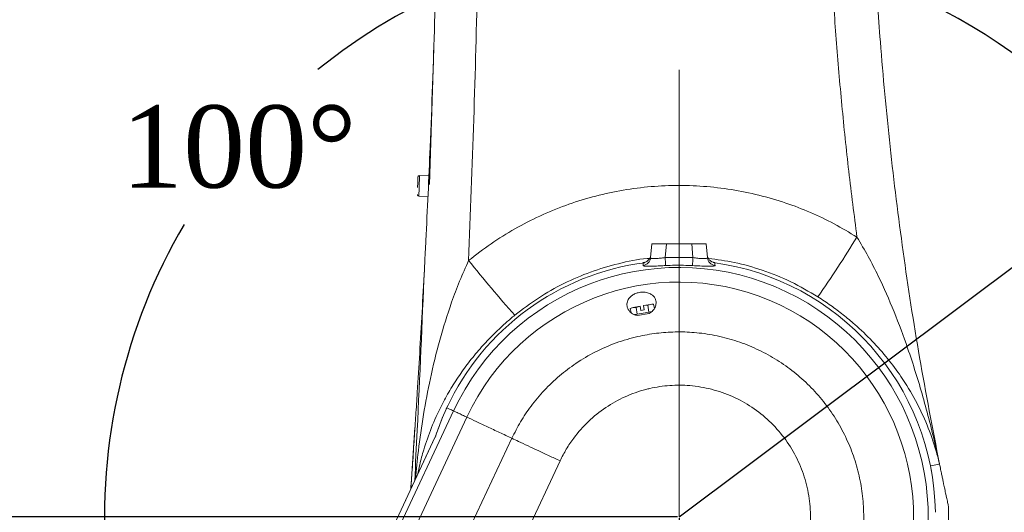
# Model space of a CAD drawing. Header units: millimetres. Extents: x 739 to 2359, y 424 to 1114.
# Tile 29 of 64: x 1765 to 1807, y 960 to 981. Entities that reach past the tile are written whole.
import ezdxf

# ---------------------------------------------------------------- set-up
doc = ezdxf.new("R2010")
doc.units = ezdxf.units.MM
doc.header["$PDSIZE"] = -1
doc.linetypes.add('CENTER2', pattern=[28.575, 19.05, -3.175, 3.175, -3.175])
doc.layers.add('5', color=7, linetype='Continuous', lineweight=35)
doc.styles.add('SLDTEXTSTYLE0', font='TXT', dxfattribs={"width": 0.7})
doc.styles.get("Standard").update_dxf_attribs({"font": 'times.ttf'})
doc.dimstyles.new('ISO-25', dxfattribs={"dimtxt": 3.5, "dimasz": 2.5, "dimexe": 1.25, "dimexo": 0.625, "dimtad": 1, "dimdec": 0, "dimlfac": 8, "dimtxsty": 'Standard', "dimcen": 2.5, "dimadec": 0, "dimazin": 0, "dimtfac": 1, "dimtmove": 0, "dimatfit": 3, "dimfxl": 1, "dimarcsym": 0})
doc.dimstyles.new('SLDDIMSTYLE3', dxfattribs={"dimtxt": 3.5, "dimasz": 2.4, "dimexe": 0, "dimexo": 0.0625, "dimgap": 0.875, "dimtad": 2, "dimlfac": 2, "dimrnd": 1e-09, "dimzin": 12, "dimdsep": 46, "dimtxsty": 'SLDTEXTSTYLE0', "dimsah": 1, "dimcen": 0.09, "dimadec": 0, "dimazin": 3, "dimtfac": 1, "dimtdec": 3, "dimtofl": 0, "dimtmove": 0, "dimatfit": 3, "dimfxl": 1, "dimfrac": 2, "dimtolj": 1, "dimtzin": 12, "dimarcsym": 0})

# ---------------------------------------------------------------- blocks, each defined once
blk = doc.blocks.new('*D98')
at = {"layer": '5', "color": 0, "lineweight": -2}
for p, q in [((1793.267, 959.72), (1793.267, 955.048)), ((1784.617, 955.048), (1782.217, 955.048)), ((1787.017, 900.345), (1787.017, 955.048)), ((1795.667, 955.048), (1815.372, 955.048))]:
    blk.add_line(p, q, dxfattribs=at)
at = {"layer": '5', "color": 0}
for points in [[(1784.617, 954.648), (1784.617, 955.448), (1787.017, 955.048)], [(1795.667, 955.448), (1795.667, 954.648), (1793.267, 955.048)]]:
    blk.add_solid(points, dxfattribs=at)
at = {"layer": 'Defpoints', "color": 0}
for p in [(1793.267, 959.783), (1787.017, 955.048), (1787.017, 900.283)]:
    blk.add_point(p, dxfattribs=at)
at = {"layer": '5', "color": 0, "lineweight": 5, "insert": (1811.452, 960.501), "char_height": 4.5, "attachment_point": 2}
blk.add_mtext('\\A1;50', dxfattribs=at)
blk = doc.blocks.new('*D100')
at = {"color": 0, "lineweight": -2}
for p, q in [((1793.204, 1027.283), (1754.437, 1027.283)), ((1754.437, 962.183), (1754.437, 1024.883)), ((1793.204, 959.783), (1754.437, 959.783))]:
    blk.add_line(p, q, dxfattribs=at)
at = {"color": 0}
for points in [[(1754.837, 1024.883), (1754.037, 1024.883), (1754.437, 1027.283)], [(1754.037, 962.183), (1754.837, 962.183), (1754.437, 959.783)]]:
    blk.add_solid(points, dxfattribs=at)
at = {"layer": 'Defpoints', "color": 0}
for p in [(1754.437, 1027.283), (1793.267, 1027.283), (1793.267, 959.783)]:
    blk.add_point(p, dxfattribs=at)
at = {"color": 0, "lineweight": 5, "insert": (1750.062, 993.533), "char_height": 3.5, "attachment_point": 2, "rotation": 90, "style": 'SLDTEXTSTYLE0'}
blk.add_mtext('\\A1;540', dxfattribs=at)
blk = doc.blocks.new('*D104')
at = {"layer": '5', "color": 0, "lineweight": -2}
for p, q in [((1793.329, 1096.331), (1943.454, 1096.331)), ((1943.454, 1093.931), (1943.454, 902.183)), ((1803.329, 899.783), (1943.454, 899.783))]:
    blk.add_line(p, q, dxfattribs=at)
at = {"layer": '5', "color": 0}
for points in [[(1943.854, 1093.931), (1943.054, 1093.931), (1943.454, 1096.331)], [(1943.054, 902.183), (1943.854, 902.183), (1943.454, 899.783)]]:
    blk.add_solid(points, dxfattribs=at)
at = {"layer": 'Defpoints', "color": 0}
for p in [(1793.267, 1096.331), (1803.267, 899.783), (1943.454, 899.783)]:
    blk.add_point(p, dxfattribs=at)
at = {"layer": '5', "color": 0, "lineweight": 5, "insert": (1937.988, 998.057), "char_height": 4.5, "attachment_point": 2, "rotation": 90}
blk.add_mtext('\\A1;1572.38', dxfattribs=at)
blk = doc.blocks.new('*D106')
at = {"color": 0, "lineweight": -2}
for p, q in [((1800.579, 1047.408), (1639.38, 1047.408)), ((1639.38, 1045.008), (1639.38, 902.183)), ((1775.079, 899.783), (1639.38, 899.783))]:
    blk.add_line(p, q, dxfattribs=at)
at = {"color": 0}
for points in [[(1639.78, 1045.008), (1638.98, 1045.008), (1639.38, 1047.408)], [(1638.98, 902.183), (1639.78, 902.183), (1639.38, 899.783)]]:
    blk.add_solid(points, dxfattribs=at)
at = {"layer": 'Defpoints', "color": 0}
for p in [(1800.642, 1047.408), (1639.38, 899.783), (1775.141, 899.783)]:
    blk.add_point(p, dxfattribs=at)
at = {"color": 0, "lineweight": 5, "insert": (1636.755, 973.595), "char_height": 3.5, "attachment_point": 5, "rotation": 90, "style": 'SLDTEXTSTYLE0'}
blk.add_mtext('\\A1;1181', dxfattribs=at)
blk = doc.blocks.new('*D136')
at = {"color": 0, "lineweight": -2}
for start, end in [(95.6132, 128.9573), (149.4719, 184.3868)]:
    blk.add_arc((1793.267, 959.783), 24.508, start, end, dxfattribs=at)
at = {"color": 0}
for points in [[(1790.889, 983.774), (1790.85, 984.573), (1793.267, 984.291)], [(1768.434, 957.858), (1769.228, 957.959), (1769.131, 955.527)]]:
    blk.add_solid(points, dxfattribs=at)
at = {"layer": 'Defpoints', "color": 0}
for p in [(1793.267, 1027.283), (1779.8, 980.259), (1793.267, 959.783), (1793.267, 959.783), (1658.793, 936.072)]:
    blk.add_point(p, dxfattribs=at)
at = {"color": 0, "lineweight": 5, "insert": (1774.493, 975.536), "char_height": 3.5, "attachment_point": 5}
blk.add_mtext('100%%d', dxfattribs=at)
blk = doc.blocks.new('*D138')
at = {"color": 0, "lineweight": -2}
for p, q in [((1837.76, 993.08), (1818.763, 978.863)), ((1793.267, 959.783), (1816.761, 977.365))]:
    blk.add_line(p, q, dxfattribs=at)
at = {"color": 0}
blk.add_solid([(1818.513, 979.197), (1819.012, 978.53), (1816.761, 977.365)], dxfattribs=at)
at = {"layer": 'Defpoints', "color": 0}
for p in [(1816.761, 977.365), (1793.267, 959.783)]:
    blk.add_point(p, dxfattribs=at)
at = {"color": 0, "insert": (1831.507, 991.404), "char_height": 3.5, "attachment_point": 5, "rotation": 36.8097}
blk.add_mtext('R235', dxfattribs=at)
blk = doc.blocks.new('*D173')
at = {"color": 0, "lineweight": -2}
for start, end in [(33.9405, 84.3499), (325.6501, 16.6727)]:
    blk.add_arc((1793.267, 959.783), 24.347, start, end, dxfattribs=at)
at = {"color": 0}
for points in [[(1795.683, 984.412), (1795.644, 983.613), (1793.267, 984.13)], [(1813.049, 946.287), (1813.687, 945.803), (1811.918, 944.133)]]:
    blk.add_solid(points, dxfattribs=at)
at = {"layer": 'Defpoints', "color": 0}
for p in [(1793.267, 1027.283), (1812.76, 974.371), (1793.267, 959.783), (1793.267, 959.783), (1897.868, 872.012)]:
    blk.add_point(p, dxfattribs=at)
at = {"color": 0, "lineweight": 5, "insert": (1815.333, 970.073), "char_height": 3.5, "attachment_point": 5}
blk.add_mtext('130%%d', dxfattribs=at)

msp = doc.modelspace()

# ---------------------------------------------------------------- linework, layer by layer
at = {"linetype": 'CENTER2', "lineweight": 5}
msp.add_line((1793.266652, 959.782999), (1793.266652, 1027.282999), dxfattribs=at)
at = {"color": 7, "linetype": 'Continuous', "lineweight": 5}
for p, q in [((1782.618484, 973.93695), (1782.801324, 979.755027)), ((1782.595352, 974.312862), (1782.192979, 974.325507)), ((1782.165494, 973.450939), (1782.556711, 973.438644)), ((1792.053272, 970.826576), (1792.10414, 971.407999)), ((1792.10414, 971.407999), (1792.726762, 971.407999)), ((1792.726762, 971.407999), (1792.675977, 970.827523)), ((1792.726762, 971.407999), (1793.806541, 971.407999)), ((1793.857328, 970.827503), (1793.806541, 971.407999)), ((1793.806541, 971.407999), (1794.429163, 971.407999)), ((1794.429163, 971.407999), (1794.480041, 970.82646)), ((1792.675977, 970.827523), (1793.857328, 970.827503)), ((1791.251259, 968.693399), (1791.187744, 968.663781)), ((1791.187765, 968.663788), (1791.307586, 968.703331)), ((1791.187765, 968.663788), (1791.218704, 968.488324)), ((1791.307586, 968.703331), (1791.251259, 968.693399)), ((1791.605486, 968.755858), (1791.307586, 968.703331)), ((1791.307586, 968.703331), (1791.433705, 968.707154)), ((1791.433705, 968.707154), (1791.605742, 968.754167)), ((1791.433705, 968.707154), (1791.484821, 968.417261)), ((1791.605486, 968.755858), (1791.61102, 968.756834)), ((1791.605742, 968.754167), (1791.605486, 968.755858)), ((1791.638004, 968.5712), (1791.605742, 968.754167)), ((1791.61102, 968.756834), (1791.611358, 968.755157)), ((1791.611358, 968.755157), (1791.64362, 968.57219)), ((1791.638004, 968.5712), (1791.785722, 968.597246)), ((1792.05383, 968.834914), (1791.753204, 968.781905)), ((1791.753204, 968.781905), (1791.75346, 968.780214)), ((1791.75346, 968.780214), (1791.931201, 968.794876)), ((1791.75346, 968.780214), (1791.785722, 968.597246)), ((1791.931201, 968.794876), (1792.05383, 968.834914)), ((1791.931201, 968.794876), (1791.982317, 968.504983)), ((1792.108095, 968.527161), (1791.982317, 968.504983)), ((1792.112965, 968.845341), (1792.05383, 968.834914)), ((1792.05383, 968.834914), (1792.182757, 968.839232)), ((1792.182779, 968.839233), (1792.112965, 968.845341)), ((1792.182757, 968.839232), (1792.214069, 968.661652)), ((1791.484821, 968.417261), (1791.361851, 968.395578)), ((1791.733569, 968.461122), (1791.484821, 968.417261)), ((1791.998376, 968.444351), (1791.495893, 968.355749)), ((1791.982317, 968.504983), (1791.733569, 968.461122)), ((1779.033053, 954.453608), (1783.646537, 964.293458)), ((1779.501699, 953.981024), (1784.212371, 964.028163)), ((1781.820397, 960.952295), (1782.003368, 963.587433)), ((1782.866276, 963.182995), (1778.854861, 954.627262)), ((1782.854929, 963.154465), (1778.856528, 954.626492)), ((1781.0943, 952.37504), (1786.135249, 963.126608)), ((1782.885526, 963.226999), (1782.910682, 963.301918)), ((1782.797389, 950.657639), (1788.191528, 962.162507)), ((1803.96209, 962.071338), (1803.987443, 961.949459)), ((1803.987443, 961.949459), (1804.376065, 962.027992)), ((1803.987443, 961.949459), (1804.030977, 961.72161)), ((1804.377491, 962.02828), (1804.376065, 962.027992)), ((1804.378288, 962.028441), (1804.377491, 962.02828))]:
    msp.add_line(p, q, dxfattribs=at)
at = {"color": 8, "linetype": 'Continuous', "lineweight": 5}
for p, q in [((1782.192979, 974.325507), (1782.176358, 973.796632)), ((1782.176358, 973.796632), (1782.165494, 973.450939))]:
    msp.add_line(p, q, dxfattribs=at)
at = {"color": 7, "linetype": 'Continuous', "lineweight": 5, "flags": 128}
msp.add_lwpolyline([(1782.922036, 963.335159), (1783.168489, 963.984904), (1783.409814, 964.523427)], dxfattribs=at)
at = {"color": 7, "linetype": 'Continuous', "lineweight": 5}
for centre, radius, start, end in [((1782.191016, 974.263038), 0.0625, 88.2, 178.2), ((1782.167457, 973.513408), 0.0625, 178.2, 268.2), ((1750.033598, 1003.102844), 59.740682, 325.37028188, 328.29077816), ((1793.202173, 959.849364), 10.85101, 97.384615, 155.0528828), ((1823.964697, 1002.248309), 50.684104, 218.4890717, 221.9385488), ((1791.680975, 970.859704), 0.373769, 277.9466204, 354.9150535), ((1814.891172, 971.954559), 22.243765, 182.9042781, 183.7813095), ((1771.657506, 971.954451), 22.228408, 356.2163003, 357.0939411), ((1794.85234, 970.859587), 0.373769, 185.0848837, 262.0502071), ((1793.29023, 959.793814), 10.913723, 0.9276138, 82.4346741), ((1793.26664, 959.782985), 10.625013, 339.880227, 154.8800406), ((1793.266653, 959.782974), 10.000018, 339.8802687, 154.8800066), ((1793.266652, 959.782999), 11.5, 320.6762002, 2.2128764)]:
    msp.add_arc(centre, radius, start, end, dxfattribs=at)
for points, knots in [([(1801.884835, 1002.99418), (1801.80542, 1001.924765), (1801.64608, 999.779053), (1801.497555, 996.544243), (1801.415798, 993.285637), (1801.40869, 990.003018), (1801.476027, 986.696515), (1801.619749, 983.368532), (1801.865482, 979.652891), (1802.24682, 975.549353), (1802.806304, 971.058379), (1803.500792, 966.542239), (1804.084816, 963.538048), (1804.378288, 962.028441)], [0, 0, 0, 0, 0.078122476, 0.156747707, 0.235889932, 0.315588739, 0.395884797, 0.476820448, 0.558260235, 0.667168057, 0.777032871, 0.887959, 1, 1, 1, 1]), ([(1782.403122, 970.313802), (1782.405193, 970.353345), (1782.409372, 970.433137), (1782.422521, 970.685633), (1782.441624, 971.057142), (1782.491799, 972.052598), (1782.563105, 973.543882), (1782.698451, 976.640352), (1782.850306, 980.842872), (1782.984226, 986.152395), (1783.056552, 991.29643), (1783.078051, 996.275917), (1783.05155, 999.483319), (1783.0383, 1001.086986)], [0, 0, 0, 0, 0.0041934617, 0.0084619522, 0.0246583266, 0.0408718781, 0.105529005, 0.1702011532, 0.342583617, 0.5149860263, 0.6873826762, 0.8436946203, 1, 1, 1, 1]), ([(1784.840317, 994.240391), (1784.825066, 992.322948), (1784.794563, 988.487905), (1784.679996, 982.647498), (1784.519335, 976.719215), (1784.368371, 972.709304), (1784.292886, 970.704278)], [0, 0, 0, 0, 0.244332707, 0.488685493, 0.744333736, 1, 1, 1, 1]), ([(1800.856581, 971.702628), (1800.736671, 972.636775), (1800.496851, 974.505067), (1800.204561, 977.316882), (1799.961949, 980.134662), (1799.776281, 982.926736), (1799.644154, 985.690427), (1799.565175, 988.425971), (1799.533334, 991.163844), (1799.555214, 992.989816), (1799.566154, 993.902802)], [0, 0, 0, 0, 0.126933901, 0.253867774, 0.380985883, 0.508103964, 0.630993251, 0.753882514, 0.876941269, 1, 1, 1, 1]), ([(1782.128341, 974.25846), (1782.128371, 974.25942), (1782.128455, 974.262092), (1782.127039, 974.217032), (1782.125106, 974.155526), (1782.123209, 974.095175), (1782.121062, 974.026841), (1782.118069, 973.931613), (1782.115782, 973.858817), (1782.1143, 973.81168)], [0, 0, 0, 0, 0.118259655, 0.32938616, 0.444207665, 0.559129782, 0.673951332, 0.788873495, 1, 1, 1, 1]), ([(1784.292886, 970.704278), (1784.607211, 970.948334), (1785.236983, 971.437318), (1786.256409, 972.066886), (1787.320298, 972.6157), (1788.426371, 973.071331), (1789.567358, 973.430251), (1790.735823, 973.692496), (1791.922019, 973.856841), (1793.116417, 973.92114), (1794.311834, 973.882126), (1795.501059, 973.742978), (1796.674552, 973.505512), (1797.801007, 973.177593), (1798.872959, 972.764111), (1799.891974, 972.282912), (1800.535215, 971.895954), (1800.856581, 971.702628)], [0, 0, 0, 0, 0.067341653, 0.134923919, 0.202506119, 0.269847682, 0.337189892, 0.404772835, 0.472355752, 0.539697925, 0.607028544, 0.674599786, 0.742171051, 0.809501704, 0.872967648, 0.936534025, 1, 1, 1, 1]), ([(1800.856581, 971.702628), (1801.018179, 971.430456), (1801.34147, 970.88595), (1801.878109, 969.824985), (1802.452821, 968.521941), (1803.090576, 966.804235), (1803.688712, 964.893279), (1804.083035, 963.350504), (1804.288516, 962.442325), (1804.338574, 962.213543), (1804.360889, 962.109444), (1804.371297, 962.059278), (1804.37594, 962.036044), (1804.377491, 962.02828)], [0, 0, 0, 0, 0.090673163, 0.181399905, 0.341371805, 0.501431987, 0.713068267, 0.924744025, 0.966787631, 0.985361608, 0.993179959, 0.997721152, 1, 1, 1, 1]), ([(1791.732648, 970.489525), (1791.734893, 970.516792), (1791.739052, 970.567316), (1791.741589, 970.598519), (1791.742756, 970.612882)], [0, 0, 0, 0, 0.5397047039, 1, 1, 1, 1]), ([(1791.742756, 970.612882), (1791.783961, 970.622813), (1791.86637, 970.642674), (1791.967849, 970.722033), (1792.041155, 970.827066), (1792.056497, 970.909547), (1792.064115, 970.950505)], [0, 0, 0, 0, 0.250822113, 0.5016419, 0.752528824, 1, 1, 1, 1]), ([(1792.053272, 970.826576), (1792.058641, 970.81455), (1792.069314, 970.79064), (1792.172362, 970.779468), (1792.327024, 970.786369), (1792.504088, 970.804846), (1792.624162, 970.820687), (1792.675977, 970.827523)], [0, 0, 0, 0, 0.213495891, 0.424459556, 0.631894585, 0.841151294, 1, 1, 1, 1]), ([(1793.857328, 970.827503), (1793.928055, 970.818262), (1794.069009, 970.799846), (1794.25784, 970.78242), (1794.398382, 970.780817), (1794.471818, 970.796867), (1794.477617, 970.817736), (1794.480041, 970.82646)], [0, 0, 0, 0, 0.216138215, 0.430749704, 0.641540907, 0.850150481, 1, 1, 1, 1]), ([(1794.469188, 970.950509), (1794.476979, 970.908945), (1794.49256, 970.825815), (1794.566834, 970.72057), (1794.668244, 970.642164), (1794.750015, 970.622589), (1794.790546, 970.612887)], [0, 0, 0, 0, 0.25112492, 0.502253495, 0.753286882, 1, 1, 1, 1]), ([(1794.790546, 970.612887), (1794.791711, 970.598488), (1794.794241, 970.567205), (1794.798401, 970.51668), (1794.800645, 970.48941)], [0, 0, 0, 0, 0.460280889, 1, 1, 1, 1]), ([(1781.994573, 963.455216), (1781.996341, 963.481739), (1782.000218, 963.539909), (1782.014709, 963.758121), (1782.037108, 964.098659), (1782.068578, 964.583793), (1782.12453, 965.45971), (1782.203589, 966.744836), (1782.305397, 968.489888), (1782.370554, 969.705957), (1782.403122, 970.313802)], [0, 0, 0, 0, 0.0210436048, 0.0461511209, 0.1208241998, 0.1957362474, 0.2706614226, 0.5136903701, 0.756920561, 1, 1, 1, 1]), ([(1792.69583, 970.487618), (1792.616118, 970.483398), (1792.430182, 970.473555), (1792.157318, 970.460949), (1791.920094, 970.455766), (1791.760765, 970.463175), (1791.742029, 970.480734), (1791.732648, 970.489525)], [0, 0, 0, 0, 0.155710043, 0.363209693, 0.572015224, 0.785723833, 1, 1, 1, 1]), ([(1793.837462, 970.487598), (1793.58731, 970.496627), (1793.20665, 970.510367), (1792.82625, 970.493426), (1792.69583, 970.487618)], [0, 0, 0, 0, 0.657152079, 1, 1, 1, 1]), ([(1794.800645, 970.48941), (1794.79616, 970.483018), (1794.785364, 970.467634), (1794.670718, 970.456537), (1794.45516, 970.458091), (1794.165048, 970.47029), (1793.946384, 970.481843), (1793.837462, 970.487598)], [0, 0, 0, 0, 0.1500233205, 0.3611097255, 0.5740290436, 0.7878142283, 1, 1, 1, 1]), ([(1791.998376, 968.444351), (1792.05332, 968.483487), (1792.162826, 968.561488), (1792.258959, 968.717085), (1792.301822, 968.897399), (1792.259607, 969.09606), (1792.123213, 969.252591), (1791.927487, 969.340423), (1791.72843, 969.365335), (1791.531621, 969.340282), (1791.364191, 969.281141), (1791.224497, 969.194261), (1791.103844, 969.066726), (1791.035656, 968.900191), (1791.045848, 968.702887), (1791.145326, 968.529798), (1791.307434, 968.405736), (1791.439001, 968.370839), (1791.495893, 968.355749)], [0, 0, 0, 0, 0.0572049, 0.114013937, 0.182848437, 0.26564576, 0.353537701, 0.40933915, 0.465508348, 0.513412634, 0.556812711, 0.601358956, 0.651353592, 0.724228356, 0.798153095, 0.88486425, 0.950213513, 1, 1, 1, 1]), ([(1804.376065, 962.027992), (1804.374515, 962.036296), (1804.37146, 962.05266), (1804.366952, 962.074), (1804.359479, 962.107544), (1804.341923, 962.180547), (1804.29753, 962.354979), (1804.15314, 962.872871), (1803.864825, 963.693783), (1803.370902, 964.740727), (1802.799027, 965.684696), (1802.173997, 966.526861), (1801.519091, 967.271521), (1800.872593, 967.893424), (1800.270452, 968.394321), (1799.745595, 968.790049), (1799.375426, 969.03283), (1799.190725, 969.15397)], [0, 0, 0, 0, 0.002600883, 0.00512515, 0.006246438, 0.013256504, 0.030998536, 0.071749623, 0.209383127, 0.347251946, 0.484740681, 0.591586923, 0.698647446, 0.805204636, 0.870127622, 0.935198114, 1, 1, 1, 1]), ([(1786.135249, 963.126608), (1786.255069, 963.363462), (1786.494709, 963.837172), (1786.958663, 964.522729), (1787.508893, 965.18134), (1788.15221, 965.794435), (1788.879985, 966.348507), (1789.692758, 966.823899), (1790.580801, 967.207731), (1791.457475, 967.466602), (1792.303883, 967.61418), (1793.107387, 967.672014), (1793.93989, 967.647376), (1794.792211, 967.52738), (1795.652148, 967.306616), (1796.481423, 966.992001), (1797.268285, 966.58499), (1798.004585, 966.094408), (1798.68388, 965.524276), (1799.294578, 964.878426), (1799.830571, 964.167065), (1800.282858, 963.401881), (1800.642959, 962.591433), (1800.910568, 961.748119), (1801.084222, 960.878775), (1801.157123, 959.993597), (1801.131141, 959.104183), (1801.018096, 958.318792), (1800.856982, 957.641781), (1800.727769, 957.26374), (1800.663162, 957.07472)], [0, 0, 0, 0, 0.033091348, 0.066182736, 0.103023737, 0.139982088, 0.176822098, 0.216911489, 0.257154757, 0.297246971, 0.330666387, 0.364172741, 0.397590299, 0.434401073, 0.471330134, 0.508141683, 0.544827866, 0.581629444, 0.618315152, 0.655244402, 0.692292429, 0.729220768, 0.765905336, 0.802706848, 0.839393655, 0.876281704, 0.91328873, 0.950176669, 0.975088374, 1, 1, 1, 1]), ([(1798.530135, 957.854768), (1798.616328, 958.126386), (1798.798138, 958.699319), (1798.894138, 959.616118), (1798.845464, 960.5637), (1798.633047, 961.488215), (1798.272859, 962.365778), (1797.765919, 963.16987), (1797.133019, 963.879175), (1796.389109, 964.468321), (1795.559779, 964.927499), (1794.663513, 965.238367), (1793.756219, 965.392431), (1792.866028, 965.395747), (1792.241329, 965.303059), (1791.602579, 965.147068), (1790.952111, 964.916798), (1790.122036, 964.456526), (1789.382202, 963.86032), (1788.836706, 963.243798), (1788.447544, 962.668395), (1788.276867, 962.331136), (1788.191528, 962.162507)], [0, 0, 0, 0, 0.049891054, 0.10523683, 0.160581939, 0.215695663, 0.270806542, 0.326220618, 0.381635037, 0.436768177, 0.491902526, 0.547147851, 0.602393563, 0.652555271, 0.702719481, 0.712688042, 0.7679008, 0.823111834, 0.878430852, 0.933750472, 0.966875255, 1, 1, 1, 1]), ([(1783.363579, 964.426124), (1783.331885, 964.357375), (1783.259612, 964.200604), (1783.169857, 963.989952), (1783.092817, 963.799971), (1782.996145, 963.54887), (1782.935668, 963.373333), (1782.892587, 963.248288)], [0, 0, 0, 0, 0.124083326, 0.282952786, 0.442714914, 0.603015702, 1, 1, 1, 1]), ([(1783.646537, 964.293458), (1783.586594, 964.321562), (1783.466724, 964.377764), (1783.397958, 964.410006), (1783.36358, 964.426124)], [0, 0, 0, 0, 0.50005887, 1, 1, 1, 1]), ([(1784.212371, 964.028163), (1784.149026, 964.057862), (1784.022371, 964.117246), (1783.832601, 964.20622), (1783.690268, 964.272954), (1783.6611, 964.28663), (1783.646537, 964.293458)], [0, 0, 0, 0, 0.2511723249, 0.5022093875, 0.7514528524, 1, 1, 1, 1]), ([(1786.135249, 963.126608), (1785.959045, 963.209222), (1785.606636, 963.374451), (1785.094789, 963.614435), (1784.598197, 963.847265), (1784.340987, 963.96786), (1784.212371, 964.028163)], [0, 0, 0, 0, 0.250277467, 0.500558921, 0.750256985, 1, 1, 1, 1]), ([(1781.994231, 963.455238), (1781.98432, 963.299974), (1781.951271, 962.78223), (1781.895132, 961.950215), (1781.846306, 961.274051), (1781.82356, 960.959041)], [0, 0, 0, 0, 0.186187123, 0.620861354, 1, 1, 1, 1]), ([(1782.892587, 963.248288), (1782.888568, 963.237053), (1782.879704, 963.212272), (1782.864033, 963.175465), (1782.855228, 963.155155), (1782.854929, 963.154465)], [0, 0, 0, 0, 0.444840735, 0.981139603, 1, 1, 1, 1]), ([(1788.191528, 962.162507), (1788.034731, 962.236022), (1787.71659, 962.385184), (1787.254619, 962.601783), (1786.816178, 962.807349), (1786.438424, 962.984462), (1786.229055, 963.082626), (1786.135249, 963.126608)], [0, 0, 0, 0, 0.20436208, 0.414650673, 0.619012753, 0.829301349, 1, 1, 1, 1]), ([(1804.757006, 960.226994), (1804.756976, 960.227131), (1804.756903, 960.227467), (1804.740809, 960.30176), (1804.707622, 960.455433), (1804.656405, 960.694481), (1804.6058, 960.932662), (1804.561324, 961.143658), (1804.522183, 961.330627), (1804.488003, 961.494776), (1804.448636, 961.685026), (1804.410934, 961.868407), (1804.385945, 961.990905), (1804.378288, 962.028441)], [0, 0, 0, 0, 0.111690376, 0.274972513, 0.500384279, 0.656324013, 0.764638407, 0.840450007, 0.880594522, 0.921240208, 0.953278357, 0.985683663, 1, 1, 1, 1])]:
    msp.add_open_spline(points, degree=3, knots=knots, dxfattribs=at)
at = {"color": 8, "linetype": 'Continuous', "lineweight": 5}
for points, knots in [([(1782.028345, 961.395816), (1782.064686, 961.79417), (1782.148339, 962.711143), (1782.357625, 964.134319), (1782.655077, 965.708281), (1783.043126, 967.309419), (1783.474573, 968.693558), (1783.897195, 969.825843), (1784.161011, 970.411514), (1784.292886, 970.704278)], [0, 0, 0, 0, 0.125331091, 0.288500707, 0.451564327, 0.626835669, 0.802016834, 0.901032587, 1, 1, 1, 1]), ([(1792.009745, 970.795954), (1791.976429, 970.793828), (1791.528387, 970.765238), (1790.680104, 970.580213), (1789.484431, 970.235502), (1788.340781, 969.738781), (1787.252087, 969.130191), (1786.592155, 968.62609), (1786.262715, 968.37444)], [0, 0, 0, 0, 0.015842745, 0.213053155, 0.409635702, 0.606214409, 0.803420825, 1, 1, 1, 1]), ([(1799.190725, 969.15397), (1798.811642, 969.376409), (1798.053476, 969.821288), (1796.849098, 970.299987), (1795.669825, 970.637902), (1794.891876, 970.744013), (1794.524694, 970.794097)], [0, 0, 0, 0, 0.2640956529, 0.5281911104, 0.777311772, 1, 1, 1, 1]), ([(1781.991353, 961.316917), (1782.027719, 962.035447), (1782.179458, 965.03356), (1782.306515, 968.033119), (1782.403122, 970.313802)], [0, 0, 0, 0, 0.239660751, 1, 1, 1, 1]), ([(1786.262715, 968.37444), (1786.137401, 968.269603), (1785.886746, 968.059905), (1785.401935, 967.612637), (1784.875593, 967.068), (1784.3381, 966.423181), (1783.885758, 965.804379), (1783.4807, 965.167654), (1783.073612, 964.425354), (1782.691872, 963.584036), (1782.399149, 962.730866), (1782.216004, 962.07917), (1782.147918, 961.72827), (1782.122289, 961.596184)], [0, 0, 0, 0, 0.054496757, 0.10900585, 0.221004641, 0.311743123, 0.402520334, 0.496143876, 0.589787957, 0.722092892, 0.854431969, 0.945205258, 1, 1, 1, 1]), ([(1782.854929, 963.154465), (1782.857465, 963.160828), (1782.861586, 963.17117), (1782.865255, 963.180352), (1782.866661, 963.183868), (1782.866511, 963.183493), (1782.865188, 963.180183), (1782.864557, 963.178603)], [0, 0, 0, 0, 0.336775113, 0.547383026, 0.681408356, 0.847961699, 1, 1, 1, 1])]:
    msp.add_open_spline(points, degree=3, knots=knots, dxfattribs=at)
at = {"layer": '5', "color": 0, "lineweight": 5}
for radius, start, end in [(136.547651, 314.61576188, 195), (29.344931, 320, 114.4406149)]:
    msp.add_arc((1793.266652, 959.782999), radius, start, end, dxfattribs=at)

# ---------------------------------------------------------------- dimensions: what is measured, and where the dimension line sits
at = {"color": 3, "lineweight": 5}
dim = msp.add_linear_dim(base=(1639.380191, 899.782999), p1=(1800.641652, 1047.407999), p2=(1775.141223, 899.782999), angle=90, text='1181', dimstyle='SLDDIMSTYLE3', dxfattribs=at)
dim.commit()
dim.dimension.update_dxf_attribs({"geometry": '*D106', "text_midpoint": (1639.380191, 973.595499), "dimtype": 160})
for base, line1, line2, picture, middle in [((1779.799529, 980.258765), ((1793.266652, 959.782999), (1658.793466, 936.071748)), ((1793.266652, 959.782999), (1793.266652, 1027.282999)), '*D136', (1774.492773, 975.536153)), ((1812.759983, 974.371024), ((1793.266652, 959.782999), (1793.266652, 1027.282999)), ((1793.266652, 959.782999), (1897.868221, 872.011861)), '*D173', (1815.332975, 970.072694))]:
    dim = msp.add_angular_dim_2l(base=base, line1=line1, line2=line2, dimstyle='ISO-25', override={"dimasz": 2.4, "dimexe": 1, "dimexo": 0, "dimgap": 1.524, "dimtih": 1, "dimtoh": 1, "dimlfac": 2.5, "dimzin": 0, "dimpost": '<>', "dimtdec": 3, "dimtvp": 0.1, "dimtzin": 0}, dxfattribs=at)
    dim.commit()
    dim.dimension.update_dxf_attribs({"geometry": picture, "text_midpoint": middle})
at = {"color": 1, "lineweight": 5}
dim = msp.add_linear_dim(base=(1754.437482, 1027.282999), p1=(1793.266652, 959.782999), p2=(1793.266652, 1027.282999), angle=90, text='540', dimstyle='SLDDIMSTYLE3', dxfattribs=at)
dim.commit()
dim.dimension.update_dxf_attribs({"geometry": '*D100', "text_midpoint": (1754.437482, 993.532999), "dimtype": 160})
at = {"color": 3}
dim = msp.add_radius_dim(center=(1793.266652, 959.782999), mpoint=(1816.761081, 977.365285), dimstyle='ISO-25', dxfattribs=at)
dim.commit()
dim.dimension.update_dxf_attribs({"geometry": '*D138', "text_midpoint": (1832.947773, 989.478754), "dimtype": 164})
at = {"layer": '5', "color": 3, "lineweight": 5}
dim = msp.add_linear_dim(base=(1943.454152, 899.782999), p1=(1793.266652, 1096.33065), p2=(1803.266652, 899.782999), angle=90, text='1572.38', dimstyle='SLDDIMSTYLE3', override={"dimtxt": 4.5, "dimgap": 0.875, "dimtad": 1, "dimdec": 0, "dimlfac": 2, "dimpost": '<>', "dimtxsty": 'Standard', "dimse1": 0, "dimse2": 0, "dimsd1": 0, "dimsd2": 0, "dimtofl": 0, "dimtvp": 0.1, "dimfrac": 0}, dxfattribs=at)
dim.commit()
dim.dimension.update_dxf_attribs({"geometry": '*D104', "text_midpoint": (1943.454152, 998.056824), "dimtype": 160})
at = {"layer": '5', "color": 1, "lineweight": 5}
dim = msp.add_linear_dim(base=(1787.016652, 955.048232), p1=(1793.266652, 959.782999), p2=(1787.016652, 900.282999), text='50', dimstyle='SLDDIMSTYLE3', override={"dimtxt": 4.5, "dimtad": 1, "dimdec": 0, "dimpost": '<>', "dimtxsty": 'Standard', "dimtvp": 0.1, "dimfrac": 0}, dxfattribs=at)
dim.commit()
dim.dimension.update_dxf_attribs({"geometry": '*D98', "text_midpoint": (1811.452299, 955.048232), "dimtype": 160})

doc.saveas('drawing.dxf')
